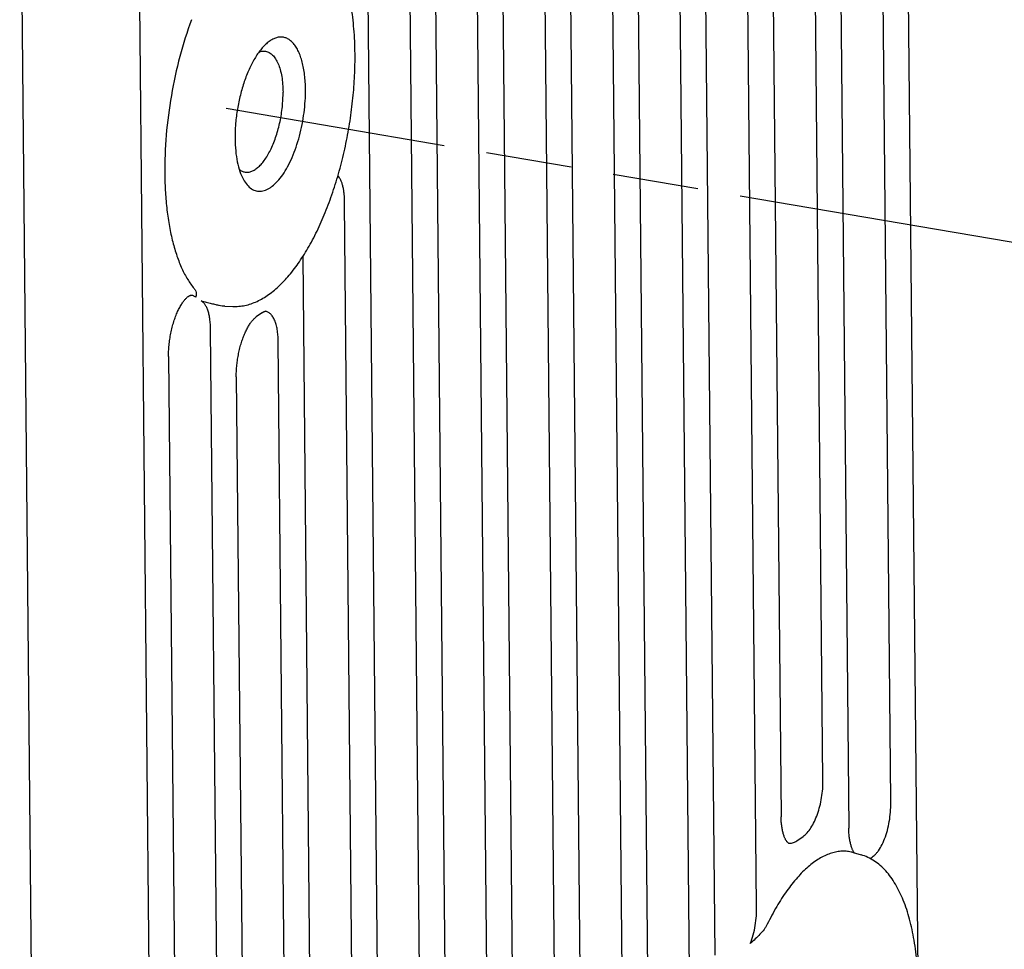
# Model space of a CAD drawing. Header units: millimetres. Extents: x 96 to 322, y 102 to 230.
# Tile 10 of 14: x 192 to 218, y 161 to 186. Entities that reach past the tile are written whole.
import ezdxf

# ---------------------------------------------------------------- set-up
doc = ezdxf.new("R2010")
doc.units = ezdxf.units.MM
doc.header["$LTSCALE"] = 23.1
doc.linetypes.add('PHANTOM', pattern=[0.8, 0.45, -0.05, 0.1, -0.05, 0.1, -0.05])
doc.layers.add('00_COMPONENTS', color=7, linetype='CONTINUOUS')
doc.layers.add('50_ALL_DETAILS', color=7, linetype='CONTINUOUS')

msp = doc.modelspace()

# ---------------------------------------------------------------- linework, layer by layer
at = {"layer": '00_COMPONENTS', "color": 4}
for p, q in [((209.889, 149.188), (209.437, 196.252)), ((208.082, 147.918), (207.63, 194.982)), ((206.275, 146.648), (205.823, 193.712)), ((191.747, 192.416), (192.277, 137.208)), ((204.468, 145.378), (204.016, 192.443)), ((202.661, 144.109), (202.209, 191.173)), ((215.198, 164.639), (214.952, 190.259)), ((211.587, 161.798), (211.335, 188.021)), ((213.374, 165.185), (213.162, 187.173)), ((195.433, 139.03), (194.981, 186.094)), ((200.748, 153.85), (200.49, 180.732)), ((197.126, 152.18), (196.884, 177.323)), ((198.918, 155.027), (198.706, 177.016)), ((212.667, 163.56), (212.841, 163.682))]:
    msp.add_line(p, q, dxfattribs=at)
at = {"layer": '00_COMPONENTS', "color": 7}
for p, q in [((208.309, 195.293), (208.761, 148.228)), ((215.59, 194.829), (215.925, 159.925)), ((206.502, 194.023), (206.954, 146.959)), ((204.695, 192.753), (205.147, 145.689)), ((202.888, 191.484), (203.34, 144.419)), ((201.081, 190.214), (201.533, 143.15)), ((213.826, 189.062), (214.068, 163.899)), ((210.204, 187.391), (210.463, 160.487)), ((212.034, 186.214), (212.246, 164.205)), ((199.367, 179.287), (199.617, 153.2)), ((196.353, 178.25), (196.353, 178.25)), ((197.272, 177.962), (197.482, 177.952)), ((198.287, 177.788), (198.114, 177.666)), ((198.357, 177.819), (198.357, 177.819)), ((195.754, 176.603), (196.001, 150.962)), ((197.579, 176.057), (197.79, 154.048)), ((212.449, 163.501), (212.45, 163.501)), ((214.187, 163.248), (214.404, 163.185))]:
    msp.add_line(p, q, dxfattribs=at)
for points in [[(195.754, 176.603), (195.754, 176.626), (195.754, 176.665), (195.755, 176.704), (195.756, 176.743), (195.758, 176.783), (195.761, 176.823), (195.764, 176.864), (195.767, 176.904), (195.772, 176.945), (195.776, 176.986), (195.782, 177.027), (195.787, 177.068), (195.794, 177.109), (195.801, 177.149), (195.808, 177.19), (195.816, 177.23), (195.824, 177.271), (195.833, 177.311), (195.843, 177.35), (195.852, 177.389), (195.863, 177.428), (195.873, 177.466), (195.884, 177.504), (195.896, 177.541), (195.908, 177.577), (195.92, 177.613), (195.932, 177.648), (195.945, 177.683), (195.958, 177.716), (195.972, 177.749), (195.985, 177.781), (195.999, 177.812), (196.013, 177.842), (196.027, 177.871), (196.041, 177.899), (196.055, 177.926), (196.07, 177.952), (196.084, 177.977), (196.099, 178), (196.113, 178.023), (196.127, 178.045), (196.141, 178.065), (196.155, 178.084), (196.169, 178.102), (196.183, 178.119), (196.196, 178.135), (196.209, 178.15), (196.222, 178.163), (196.234, 178.175), (196.246, 178.187), (196.257, 178.197), (196.268, 178.206), (196.279, 178.214), (196.289, 178.221), (196.299, 178.228), (196.307, 178.233), (196.316, 178.238), (196.323, 178.241), (196.33, 178.244), (196.336, 178.246), (196.341, 178.248), (196.345, 178.249), (196.348, 178.249), (196.351, 178.25), (196.353, 178.25)], [(197.579, 176.057), (197.578, 176.078), (197.579, 176.114), (197.579, 176.15), (197.58, 176.187), (197.582, 176.224), (197.584, 176.261), (197.587, 176.299), (197.59, 176.337), (197.594, 176.375), (197.598, 176.413), (197.603, 176.452), (197.608, 176.49), (197.614, 176.529), (197.62, 176.567), (197.627, 176.605), (197.634, 176.644), (197.641, 176.682), (197.649, 176.72), (197.658, 176.757), (197.667, 176.795), (197.676, 176.832), (197.686, 176.868), (197.696, 176.905), (197.706, 176.94), (197.717, 176.976), (197.728, 177.011), (197.74, 177.045), (197.752, 177.078), (197.764, 177.111), (197.776, 177.144), (197.789, 177.175), (197.802, 177.206), (197.815, 177.236), (197.828, 177.265), (197.841, 177.294), (197.855, 177.321), (197.869, 177.348), (197.882, 177.373), (197.896, 177.398), (197.91, 177.422), (197.924, 177.445), (197.937, 177.467), (197.951, 177.487), (197.965, 177.507), (197.978, 177.526), (197.992, 177.543), (198.005, 177.56), (198.018, 177.575), (198.03, 177.59), (198.043, 177.603), (198.055, 177.616), (198.067, 177.627), (198.078, 177.638), (198.089, 177.647), (198.099, 177.655), (198.109, 177.663), (198.114, 177.666)], [(198.287, 177.788), (198.292, 177.791), (198.301, 177.797), (198.309, 177.802), (198.317, 177.806), (198.324, 177.81), (198.331, 177.813), (198.337, 177.815), (198.342, 177.817), (198.346, 177.818), (198.35, 177.818), (198.352, 177.819), (198.354, 177.819), (198.356, 177.819), (198.357, 177.819)], [(212.45, 163.501), (212.449, 163.501), (212.448, 163.501), (212.446, 163.502), (212.444, 163.503), (212.441, 163.505), (212.437, 163.507), (212.433, 163.51), (212.428, 163.514), (212.423, 163.519), (212.417, 163.525), (212.41, 163.532), (212.404, 163.539), (212.397, 163.548), (212.39, 163.558), (212.383, 163.568), (212.376, 163.58), (212.369, 163.592), (212.362, 163.606), (212.354, 163.621), (212.347, 163.637), (212.34, 163.654), (212.332, 163.672), (212.325, 163.691), (212.318, 163.712), (212.311, 163.733), (212.305, 163.756), (212.298, 163.779), (212.292, 163.804), (212.286, 163.83), (212.281, 163.856), (212.275, 163.884), (212.271, 163.913), (212.266, 163.942), (212.262, 163.972), (212.258, 164.003), (212.255, 164.035), (212.252, 164.068), (212.25, 164.101), (212.248, 164.135), (212.247, 164.17), (212.246, 164.205)], [(214.205, 163.257), (214.198, 163.269), (214.191, 163.281), (214.184, 163.294), (214.177, 163.308), (214.17, 163.323), (214.163, 163.339), (214.156, 163.357), (214.149, 163.375), (214.143, 163.394), (214.136, 163.415), (214.129, 163.436), (214.123, 163.459), (214.117, 163.482), (214.111, 163.507), (214.106, 163.532), (214.101, 163.558), (214.096, 163.585), (214.091, 163.613), (214.087, 163.642), (214.083, 163.672), (214.08, 163.702), (214.077, 163.733), (214.074, 163.765), (214.072, 163.798), (214.07, 163.831), (214.069, 163.864), (214.068, 163.899)], [(214.217, 163.24), (214.212, 163.247), (214.205, 163.257)]]:
    msp.add_lwpolyline(points, dxfattribs=at)
msp.add_arc((197.322, 178.927), 0.966, 257.8904, 267.0169, dxfattribs=at)
for points, knots in [([(200.775, 184.756), (200.773, 184.979), (200.754, 185.41), (200.68, 186.033), (200.559, 186.602), (200.394, 187.11), (200.214, 187.486), (200.046, 187.744), (199.91, 187.913), (199.762, 188.06), (199.602, 188.184), (199.429, 188.282), (199.307, 188.328), (199.245, 188.347)], [0, 0, 0, 0, 0.161364, 0.313257, 0.454074, 0.582928, 0.699916, 0.754388, 0.806525, 0.856713, 0.905389, 0.953013, 1, 1, 1, 1]), ([(196.373, 185.671), (196.253, 185.346), (196.042, 184.673), (195.815, 183.632), (195.677, 182.575), (195.648, 181.867), (195.652, 181.519)], [0, 0, 0, 0, 0.245095, 0.499195, 0.753704, 1, 1, 1, 1]), ([(199.442, 183.794), (199.441, 183.924), (199.43, 184.116), (199.393, 184.361), (199.357, 184.527), (199.311, 184.678), (199.257, 184.813), (199.194, 184.93), (199.124, 185.027), (199.046, 185.105), (198.962, 185.162), (198.871, 185.196), (198.777, 185.207), (198.679, 185.194), (198.599, 185.165), (198.535, 185.132), (198.467, 185.09), (198.419, 185.052), (198.388, 185.024)], [0, 0, 0, 0, 0.183877, 0.269059, 0.348918, 0.423018, 0.491088, 0.553081, 0.609232, 0.660155, 0.706926, 0.751125, 0.794731, 0.839822, 0.88823, 0.914148, 0.941364, 1, 1, 1, 1]), ([(198.388, 185.024), (198.358, 184.997), (198.298, 184.937), (198.213, 184.835), (198.131, 184.719), (198.022, 184.541), (197.898, 184.289), (197.773, 183.956), (197.671, 183.595), (197.597, 183.218), (197.552, 182.838), (197.543, 182.585), (197.544, 182.46)], [0, 0, 0, 0, 0.044174, 0.092076, 0.143644, 0.198713, 0.318276, 0.448179, 0.585097, 0.725305, 0.864896, 1, 1, 1, 1]), ([(198.19, 184.801), (198.219, 184.812), (198.278, 184.828), (198.339, 184.827), (198.368, 184.822)], [0, 0, 0, 0, 0.515711, 1, 1, 1, 1]), ([(198.368, 184.822), (198.385, 184.819), (198.418, 184.81), (198.485, 184.78), (198.563, 184.718), (198.643, 184.614), (198.711, 184.481), (198.765, 184.321), (198.805, 184.137), (198.83, 183.934), (198.836, 183.792), (198.837, 183.719)], [0, 0, 0, 0, 0.040373, 0.081702, 0.170362, 0.271454, 0.387664, 0.519711, 0.666948, 0.827791, 1, 1, 1, 1]), ([(197.482, 177.952), (197.537, 177.949), (197.648, 177.95), (197.813, 177.975), (197.978, 178.02), (198.196, 178.108), (198.464, 178.267), (198.765, 178.521), (199.052, 178.837), (199.324, 179.209), (199.58, 179.633), (199.818, 180.106), (200.035, 180.619), (200.229, 181.168), (200.397, 181.744), (200.536, 182.339), (200.646, 182.946), (200.724, 183.555), (200.769, 184.159), (200.777, 184.559), (200.775, 184.756)], [0, 0, 0, 0, 0.020308, 0.040824, 0.061679, 0.083012, 0.127629, 0.17572, 0.22794, 0.284576, 0.345596, 0.410715, 0.479454, 0.551188, 0.625187, 0.700647, 0.776719, 0.852536, 0.927238, 1, 1, 1, 1]), ([(197.769, 181.37), (197.798, 181.318), (197.86, 181.224), (197.962, 181.13), (198.049, 181.082), (198.116, 181.06), (198.185, 181.05), (198.256, 181.052), (198.328, 181.067), (198.401, 181.094), (198.474, 181.134), (198.575, 181.204), (198.699, 181.323), (198.837, 181.502), (198.968, 181.718), (199.087, 181.967), (199.193, 182.243), (199.283, 182.539), (199.355, 182.849), (199.406, 183.166), (199.437, 183.481), (199.443, 183.691), (199.442, 183.794)], [0, 0, 0, 0, 0.047872, 0.089348, 0.108401, 0.126809, 0.145036, 0.163565, 0.182848, 0.203271, 0.225135, 0.248656, 0.301106, 0.361078, 0.428236, 0.501763, 0.580507, 0.663082, 0.74795, 0.833487, 0.918041, 1, 1, 1, 1]), ([(197.816, 181.568), (197.844, 181.563), (197.905, 181.562), (197.997, 181.586), (198.09, 181.635), (198.181, 181.707), (198.271, 181.801), (198.359, 181.916), (198.442, 182.049), (198.52, 182.2), (198.591, 182.366), (198.678, 182.607), (198.763, 182.927), (198.825, 183.322), (198.838, 183.588), (198.837, 183.719)], [0, 0, 0, 0, 0.033972, 0.070131, 0.110193, 0.155236, 0.205765, 0.261859, 0.323286, 0.389582, 0.460117, 0.534131, 0.689055, 0.846935, 1, 1, 1, 1]), ([(197.544, 182.46), (197.546, 182.352), (197.556, 182.145), (197.598, 181.851), (197.666, 181.593), (197.731, 181.438), (197.769, 181.37)], [0, 0, 0, 0, 0.288903, 0.554732, 0.7927, 1, 1, 1, 1]), ([(197.655, 181.646), (197.678, 181.626), (197.729, 181.592), (197.787, 181.573), (197.816, 181.568)], [0, 0, 0, 0, 0.515699, 1, 1, 1, 1]), ([(195.652, 181.519), (195.653, 181.354), (195.664, 181.029), (195.706, 180.555), (195.771, 180.109), (195.86, 179.694), (195.972, 179.316), (196.105, 178.977), (196.259, 178.682), (196.379, 178.509), (196.443, 178.431)], [0, 0, 0, 0, 0.153592, 0.300651, 0.440109, 0.571057, 0.692791, 0.804863, 0.907159, 1, 1, 1, 1]), ([(196.443, 178.431), (196.46, 178.409), (196.487, 178.367), (196.504, 178.302), (196.5, 178.246), (196.49, 178.214), (196.485, 178.198)], [0, 0, 0, 0, 0.336681, 0.592291, 0.807004, 1, 1, 1, 1]), ([(196.632, 178.101), (196.678, 178.088), (196.769, 178.064), (196.9, 178.031), (197.016, 178.005), (197.088, 177.989), (197.119, 177.983)], [0, 0, 0, 0, 0.287936, 0.561239, 0.806025, 1, 1, 1, 1]), ([(214.134, 163.261), (214.089, 163.271), (213.996, 163.284), (213.854, 163.283), (213.709, 163.262), (213.563, 163.221), (213.416, 163.16), (213.213, 163.05), (212.96, 162.861), (212.669, 162.568), (212.387, 162.209), (212.118, 161.787), (211.955, 161.479), (211.876, 161.316)], [0, 0, 0, 0, 0.043801, 0.088124, 0.133681, 0.181113, 0.230961, 0.283658, 0.39871, 0.527929, 0.671659, 0.829393, 1, 1, 1, 1]), ([(214.187, 163.248), (214.184, 163.249), (214.166, 163.254), (214.148, 163.258), (214.134, 163.261)], [0, 0, 0, 0, 0.200808, 1, 1, 1, 1]), ([(215.934, 159.595), (215.932, 159.817), (215.914, 160.249), (215.839, 160.871), (215.718, 161.441), (215.553, 161.949), (215.373, 162.324), (215.205, 162.583), (215.069, 162.752), (214.921, 162.899), (214.761, 163.022), (214.588, 163.12), (214.466, 163.167), (214.404, 163.185)], [0, 0, 0, 0, 0.161364, 0.313257, 0.454074, 0.582928, 0.699916, 0.754388, 0.806525, 0.856713, 0.905389, 0.953013, 1, 1, 1, 1]), ([(211.876, 161.316), (211.864, 161.292), (211.837, 161.244), (211.772, 161.152), (211.676, 161.042), (211.55, 160.918), (211.463, 160.836), (211.418, 160.796)], [0, 0, 0, 0, 0.116515, 0.236805, 0.485397, 0.740846, 1, 1, 1, 1])]:
    msp.add_open_spline(points, degree=3, knots=knots, dxfattribs=at)
at = {"layer": '00_COMPONENTS', "color": 4}
for points, knots in [([(200.49, 180.732), (200.492, 180.811), (200.489, 180.927), (200.472, 181.075), (200.453, 181.175), (200.428, 181.266), (200.397, 181.345), (200.36, 181.414), (200.331, 181.453), (200.315, 181.47)], [0, 0, 0, 0, 0.306755, 0.448006, 0.579674, 0.700945, 0.81133, 0.910805, 1, 1, 1, 1]), ([(196.485, 178.198), (196.466, 178.214), (196.435, 178.233), (196.388, 178.247), (196.365, 178.249), (196.353, 178.25)], [0, 0, 0, 0, 0.510995, 0.755471, 1, 1, 1, 1]), ([(196.884, 177.323), (196.885, 177.414), (196.879, 177.546), (196.852, 177.713), (196.823, 177.822), (196.787, 177.917), (196.743, 177.996), (196.693, 178.059), (196.653, 178.09), (196.632, 178.101)], [0, 0, 0, 0, 0.320369, 0.465034, 0.597392, 0.71662, 0.822614, 0.916294, 1, 1, 1, 1]), ([(198.706, 177.016), (198.706, 177.07), (198.702, 177.174), (198.684, 177.324), (198.654, 177.458), (198.614, 177.575), (198.564, 177.672), (198.504, 177.748), (198.445, 177.791), (198.395, 177.811), (198.37, 177.817), (198.357, 177.819)], [0, 0, 0, 0, 0.172731, 0.33384, 0.48105, 0.612787, 0.728492, 0.829086, 0.917609, 0.959156, 1, 1, 1, 1]), ([(212.841, 163.682), (212.88, 163.709), (212.957, 163.78), (213.058, 163.917), (213.149, 164.086), (213.229, 164.282), (213.294, 164.498), (213.342, 164.725), (213.37, 164.955), (213.375, 165.109), (213.374, 165.185)], [0, 0, 0, 0, 0.087334, 0.190476, 0.308318, 0.438234, 0.576634, 0.719351, 0.861948, 1, 1, 1, 1]), ([(214.641, 163.088), (214.683, 163.108), (214.743, 163.153), (214.814, 163.228), (214.889, 163.325), (214.974, 163.472), (215.059, 163.676), (215.127, 163.904), (215.174, 164.147), (215.199, 164.393), (215.201, 164.558), (215.198, 164.639)], [0, 0, 0, 0, 0.081807, 0.129069, 0.180687, 0.296287, 0.426169, 0.566321, 0.711993, 0.858182, 1, 1, 1, 1]), ([(212.45, 163.501), (212.467, 163.497), (212.503, 163.494), (212.558, 163.503), (212.614, 163.525), (212.65, 163.547), (212.667, 163.56)], [0, 0, 0, 0, 0.227731, 0.464328, 0.719408, 1, 1, 1, 1]), ([(211.418, 160.796), (211.448, 160.872), (211.501, 161.034), (211.555, 161.285), (211.586, 161.541), (211.59, 161.713), (211.587, 161.798)], [0, 0, 0, 0, 0.242397, 0.496278, 0.752014, 1, 1, 1, 1])]:
    msp.add_open_spline(points, degree=3, knots=knots, dxfattribs=at)
at = {"layer": '50_ALL_DETAILS', "color": 7, "linetype": 'PHANTOM'}
msp.add_line((294.267, 166.785), (197.303, 183.277), dxfattribs=at)

doc.saveas('drawing.dxf')
